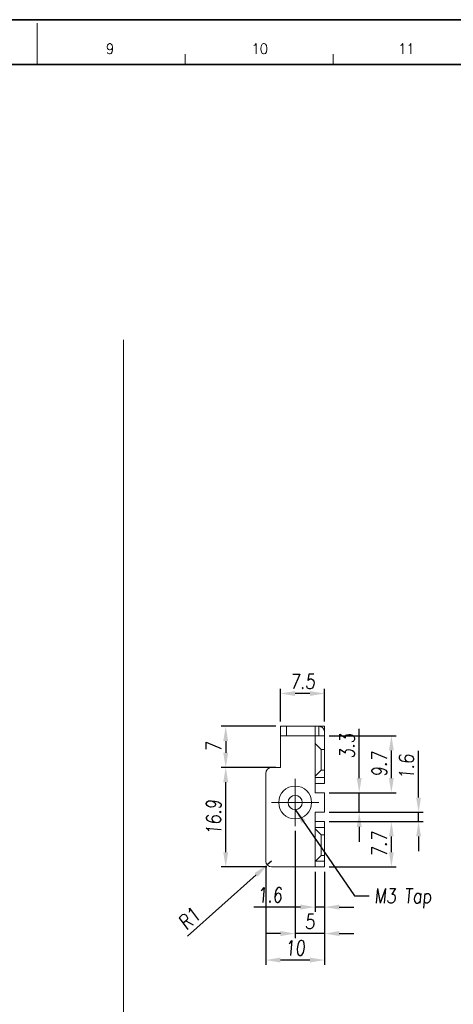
# Model space of a CAD drawing. Header units: millimetres. Extents: x 4497 to 11741, y 5958 to 12619.
# Tile 62 of 256: x 4728 to 4801, y 7084 to 7251. Entities that reach past the tile are written whole.
import ezdxf
from ezdxf.enums import TextEntityAlignment as Align

# ---------------------------------------------------------------- set-up
doc = ezdxf.new("R2010")
doc.units = ezdxf.units.MM
doc.header["$LTSCALE"] = 0.8
doc.header["$PDMODE"] = 3
doc.header["$PDSIZE"] = 0.3125
doc.linetypes.add('CENTER', pattern=[50.8, 31.75, -6.35, 6.35, -6.35])
doc.linetypes.add('HIDDEN', pattern=[9.525, 6.35, -3.175])
doc.layers.get('0').update_dxf_attribs({"linetype": 'CONTINUOUS', "lineweight": 0})
doc.layers.get('Defpoints').update_dxf_attribs({"linetype": 'CONTINUOUS', "lineweight": 0})
for name, color, linetype, lineweight in [('1', 2, 'CENTER', 0), ('2', 3, 'CONTINUOUS', 0), ('3', 5, 'HIDDEN', 0)]:
    doc.layers.add(name, color=color, linetype=linetype, lineweight=lineweight)
doc.styles.get("Standard").update_dxf_attribs({"font": 'romans.shx', "width": 0.8, "oblique": 5, "bigfont": 'whgtxt.shx'})
doc.dimstyles.get("Standard").update_dxf_attribs({"dimtxt": 2.5, "dimasz": 2.5, "dimexe": 0.8, "dimexo": 0.8, "dimgap": 0.8, "dimtad": 1, "dimdsep": 46, "dimtxsty": 'Standard', "dimcen": 0, "dimclrd": 3, "dimclre": 3, "dimclrt": 3, "dimazin": 0, "dimtp": 0.001, "dimtm": 0.001, "dimtfac": 1, "dimtmove": 0, "dimatfit": 3, "dimfxl": 0, "dimtolj": 1, "dimarcsym": 0})

# ---------------------------------------------------------------- blocks, each defined once
blk = doc.blocks.new('X')
at = {"layer": '1'}
for p, q in [((5251.84, 13719.59), (5251.84, 13727.59)), ((5247.84, 13723.59), (5255.84, 13723.59))]:
    blk.add_line(p, q, dxfattribs=at)
blk = doc.blocks.new('*D324')
at = {"layer": '2', "color": 3, "lineweight": -2}
for p, q in [((4770.43, 7108.07), (4769.69, 7107.41)), ((4756.12, 7095.29), (4767.82, 7105.74))]:
    blk.add_line(p, q, dxfattribs=at)
at = {"layer": '2', "color": 3}
blk.add_solid([(4767.55, 7106.05), (4768.1, 7105.43), (4769.69, 7107.41)], dxfattribs=at)
at = {"layer": 'Defpoints', "color": 0}
for p in [(4769.69, 7107.41), (4770.43, 7108.07)]:
    blk.add_point(p, dxfattribs=at)
at = {"layer": '2', "color": 3, "insert": (4756.43, 7098.32), "char_height": 2.5, "attachment_point": 5, "rotation": 41.7583}
blk.add_mtext('\\A1;R1', dxfattribs=at)
blk = doc.blocks.new('*D325')
at = {"layer": '2', "color": 3, "lineweight": -2}
for p, q in [((4777.83, 7106.27), (4777.83, 7099.46)), ((4779.43, 7106.27), (4779.43, 7099.46)), ((4775.33, 7100.26), (4767.41, 7100.26)), ((4779.43, 7100.26), (4777.83, 7100.26)), ((4781.93, 7100.26), (4784.43, 7100.26))]:
    blk.add_line(p, q, dxfattribs=at)
at = {"layer": '2', "color": 3}
for points in [[(4775.33, 7100.68), (4775.33, 7099.84), (4777.83, 7100.26)], [(4781.93, 7100.68), (4781.93, 7099.84), (4779.43, 7100.26)]]:
    blk.add_solid(points, dxfattribs=at)
at = {"layer": 'Defpoints', "color": 0}
for p in [(4777.83, 7107.07), (4779.43, 7107.07), (4777.83, 7100.26)]:
    blk.add_point(p, dxfattribs=at)
at = {"layer": '2', "color": 3, "insert": (4770.12, 7102.31), "char_height": 2.5, "attachment_point": 5}
blk.add_mtext('\\A1;1.6', dxfattribs=at)
blk = doc.blocks.new('*D326')
at = {"layer": '2', "color": 3, "lineweight": -2}
for p, q in [((4774.43, 7113.22), (4774.43, 7094.96)), ((4779.43, 7106.27), (4779.43, 7094.96)), ((4771.93, 7095.76), (4769.43, 7095.76)), ((4779.43, 7095.76), (4774.43, 7095.76)), ((4781.93, 7095.76), (4784.43, 7095.76))]:
    blk.add_line(p, q, dxfattribs=at)
at = {"layer": '2', "color": 3}
for points in [[(4771.93, 7096.18), (4771.93, 7095.34), (4774.43, 7095.76)], [(4781.93, 7096.18), (4781.93, 7095.34), (4779.43, 7095.76)]]:
    blk.add_solid(points, dxfattribs=at)
at = {"layer": 'Defpoints', "color": 0}
for p in [(4774.43, 7114.02), (4779.43, 7107.07), (4774.43, 7095.76)]:
    blk.add_point(p, dxfattribs=at)
at = {"layer": '2', "color": 3, "insert": (4776.93, 7097.81), "char_height": 2.5, "attachment_point": 5}
blk.add_mtext('\\A1;5', dxfattribs=at)
blk = doc.blocks.new('*D327')
at = {"layer": '2', "color": 3, "lineweight": -2}
for p, q in [((4769.43, 7107.27), (4769.43, 7090.46)), ((4779.43, 7106.27), (4779.43, 7090.46)), ((4776.93, 7091.26), (4771.93, 7091.26))]:
    blk.add_line(p, q, dxfattribs=at)
at = {"layer": '2', "color": 3}
for points in [[(4771.93, 7091.68), (4771.93, 7090.84), (4769.43, 7091.26)], [(4776.93, 7091.68), (4776.93, 7090.84), (4779.43, 7091.26)]]:
    blk.add_solid(points, dxfattribs=at)
at = {"layer": 'Defpoints', "color": 0}
for p in [(4769.43, 7108.07), (4779.43, 7107.07), (4769.43, 7091.26)]:
    blk.add_point(p, dxfattribs=at)
at = {"layer": '2', "color": 3, "insert": (4774.43, 7093.31), "char_height": 2.5, "attachment_point": 5}
blk.add_mtext('\\A1;10', dxfattribs=at)
blk = doc.blocks.new('*D328')
at = {"layer": '2', "color": 3, "lineweight": -2}
for p, q in [((4771.13, 7130.97), (4761.83, 7130.97)), ((4762.63, 7128.47), (4762.63, 7126.47)), ((4771.13, 7123.97), (4761.83, 7123.97))]:
    blk.add_line(p, q, dxfattribs=at)
at = {"layer": '2', "color": 3}
for points in [[(4762.21, 7128.47), (4763.05, 7128.47), (4762.63, 7130.97)], [(4762.21, 7126.47), (4763.05, 7126.47), (4762.63, 7123.97)]]:
    blk.add_solid(points, dxfattribs=at)
at = {"layer": 'Defpoints', "color": 0}
for p in [(4771.93, 7130.97), (4762.63, 7123.97), (4771.93, 7123.97)]:
    blk.add_point(p, dxfattribs=at)
at = {"layer": '2', "color": 3, "insert": (4760.58, 7127.47), "char_height": 2.5, "attachment_point": 5, "rotation": 90}
blk.add_mtext('\\A1;7', dxfattribs=at)
blk = doc.blocks.new('*D329')
at = {"layer": '2', "color": 3, "lineweight": -2}
for p, q in [((4771.93, 7131.77), (4771.93, 7137.34)), ((4779.43, 7131.77), (4779.43, 7137.34)), ((4776.93, 7136.54), (4774.43, 7136.54))]:
    blk.add_line(p, q, dxfattribs=at)
at = {"layer": '2', "color": 3}
for points in [[(4774.43, 7136.95), (4774.43, 7136.12), (4771.93, 7136.54)], [(4776.93, 7136.95), (4776.93, 7136.12), (4779.43, 7136.54)]]:
    blk.add_solid(points, dxfattribs=at)
at = {"layer": 'Defpoints', "color": 0}
for p in [(4771.93, 7136.54), (4771.93, 7130.97), (4779.43, 7130.97)]:
    blk.add_point(p, dxfattribs=at)
at = {"layer": '2', "color": 3, "insert": (4775.68, 7138.59), "char_height": 2.5, "attachment_point": 5}
blk.add_mtext('\\A1;7.5', dxfattribs=at)
blk = doc.blocks.new('*D330')
at = {"layer": '2', "color": 3, "lineweight": -2}
for p, q in [((4780.23, 7114.77), (4791.59, 7114.77)), ((4790.79, 7109.57), (4790.79, 7112.27)), ((4780.23, 7107.07), (4791.59, 7107.07))]:
    blk.add_line(p, q, dxfattribs=at)
at = {"layer": '2', "color": 3}
for points in [[(4790.37, 7112.27), (4791.2, 7112.27), (4790.79, 7114.77)], [(4790.37, 7109.57), (4791.2, 7109.57), (4790.79, 7107.07)]]:
    blk.add_solid(points, dxfattribs=at)
at = {"layer": 'Defpoints', "color": 0}
for p in [(4779.43, 7114.77), (4790.79, 7114.77), (4779.43, 7107.07)]:
    blk.add_point(p, dxfattribs=at)
at = {"layer": '2', "color": 3, "insert": (4788.74, 7110.92), "char_height": 2.5, "attachment_point": 5, "rotation": 90}
blk.add_mtext('\\A1;7.7', dxfattribs=at)
blk = doc.blocks.new('*D331')
at = {"layer": '2', "color": 3, "lineweight": -2}
for p, q in [((4795.41, 7118.87), (4795.41, 7126.79)), ((4780.23, 7116.37), (4796.21, 7116.37)), ((4795.41, 7114.77), (4795.41, 7116.37)), ((4780.23, 7114.77), (4796.21, 7114.77)), ((4795.41, 7112.27), (4795.41, 7109.77))]:
    blk.add_line(p, q, dxfattribs=at)
at = {"layer": '2', "color": 3}
for points in [[(4795, 7118.87), (4795.83, 7118.87), (4795.41, 7116.37)], [(4795, 7112.27), (4795.83, 7112.27), (4795.41, 7114.77)]]:
    blk.add_solid(points, dxfattribs=at)
at = {"layer": 'Defpoints', "color": 0}
for p in [(4779.43, 7116.37), (4795.41, 7116.37), (4779.43, 7114.77)]:
    blk.add_point(p, dxfattribs=at)
at = {"layer": '2', "color": 3, "insert": (4793.36, 7124.08), "char_height": 2.5, "attachment_point": 5, "rotation": 90}
blk.add_mtext('\\A1;1.6', dxfattribs=at)
blk = doc.blocks.new('*D332')
at = {"layer": '2', "color": 3, "lineweight": -2}
for p, q in [((4785.32, 7122.17), (4785.32, 7130.55)), ((4780.23, 7119.67), (4786.12, 7119.67)), ((4785.32, 7116.37), (4785.32, 7119.67)), ((4780.23, 7116.37), (4786.12, 7116.37)), ((4785.32, 7113.87), (4785.32, 7111.37))]:
    blk.add_line(p, q, dxfattribs=at)
at = {"layer": '2', "color": 3}
for points in [[(4784.91, 7122.17), (4785.74, 7122.17), (4785.32, 7119.67)], [(4784.91, 7113.87), (4785.74, 7113.87), (4785.32, 7116.37)]]:
    blk.add_solid(points, dxfattribs=at)
at = {"layer": 'Defpoints', "color": 0}
for p in [(4779.43, 7119.67), (4785.32, 7119.67), (4779.43, 7116.37)]:
    blk.add_point(p, dxfattribs=at)
at = {"layer": '2', "color": 3, "insert": (4783.27, 7127.61), "char_height": 2.5, "attachment_point": 5, "rotation": 90}
blk.add_mtext('\\A1;3.3', dxfattribs=at)
blk = doc.blocks.new('*D333')
at = {"layer": '2', "color": 3, "lineweight": -2}
for p, q in [((4769.63, 7123.97), (4761.83, 7123.97)), ((4762.63, 7109.57), (4762.63, 7121.47)), ((4769.63, 7107.07), (4761.83, 7107.07))]:
    blk.add_line(p, q, dxfattribs=at)
at = {"layer": '2', "color": 3}
for points in [[(4762.21, 7121.47), (4763.05, 7121.47), (4762.63, 7123.97)], [(4762.21, 7109.57), (4763.05, 7109.57), (4762.63, 7107.07)]]:
    blk.add_solid(points, dxfattribs=at)
at = {"layer": 'Defpoints', "color": 0}
for p in [(4762.63, 7123.97), (4770.43, 7123.97), (4770.43, 7107.07)]:
    blk.add_point(p, dxfattribs=at)
at = {"layer": '2', "color": 3, "insert": (4760.58, 7115.52), "char_height": 2.5, "attachment_point": 5, "rotation": 90}
blk.add_mtext('\\A1;16.9', dxfattribs=at)
blk = doc.blocks.new('*D334')
at = {"layer": '2', "color": 3, "lineweight": -2}
for p, q in [((4780.23, 7129.37), (4791.59, 7129.37)), ((4790.79, 7122.17), (4790.79, 7126.87)), ((4780.23, 7119.67), (4791.59, 7119.67))]:
    blk.add_line(p, q, dxfattribs=at)
at = {"layer": '2', "color": 3}
for points in [[(4790.37, 7126.87), (4791.2, 7126.87), (4790.79, 7129.37)], [(4790.37, 7122.17), (4791.2, 7122.17), (4790.79, 7119.67)]]:
    blk.add_solid(points, dxfattribs=at)
at = {"layer": 'Defpoints', "color": 0}
for p in [(4779.43, 7129.37), (4790.79, 7129.37), (4779.43, 7119.67)]:
    blk.add_point(p, dxfattribs=at)
at = {"layer": '2', "color": 3, "insert": (4788.74, 7124.52), "char_height": 2.5, "attachment_point": 5, "rotation": 90}
blk.add_mtext('\\A1;9.7', dxfattribs=at)

msp = doc.modelspace()

# ---------------------------------------------------------------- linework, layer by layer
at = {"color": 7, "linetype": 'Continuous'}
for p, q in [((4730.602, 7243.394), (4730.602, 7250.43)), ((4755.755, 7243.394), (4755.755, 7245.153)), ((4780.909, 7243.394), (4780.909, 7245.153))]:
    msp.add_line(p, q, dxfattribs=at)
at = {"color": 7, "linetype": 'Continuous', "lineweight": 35}
msp.add_line((4529.378, 7243.394), (4931.827, 7243.394), dxfattribs=at)
at = {"linetype": 'Continuous'}
for p, q in [((4771.935, 7123.974), (4771.935, 7130.974)), ((4771.935, 7130.974), (4779.435, 7130.974)), ((4772.935, 7130.974), (4772.935, 7129.374)), ((4778.435, 7130.974), (4778.435, 7129.374)), ((4779.435, 7130.974), (4779.435, 7121.274)), ((4771.935, 7129.374), (4779.435, 7129.374)), ((4777.835, 7119.674), (4777.835, 7129.374)), ((4770.435, 7123.974), (4771.935, 7123.974)), ((4769.435, 7122.974), (4769.435, 7108.074)), ((4777.835, 7122.274), (4779.435, 7122.274)), ((4777.835, 7121.274), (4779.435, 7121.274)), ((4779.435, 7119.674), (4777.835, 7119.674)), ((4779.435, 7116.374), (4779.435, 7119.674)), ((4779.435, 7116.374), (4777.835, 7116.374)), ((4777.835, 7107.074), (4777.835, 7116.374)), ((4779.435, 7114.774), (4777.835, 7114.774)), ((4779.435, 7113.774), (4777.835, 7113.774)), ((4779.435, 7107.074), (4779.435, 7114.774)), ((4770.435, 7107.074), (4779.435, 7107.074)), ((4777.835, 7108.074), (4779.435, 7108.074))]:
    msp.add_line(p, q, dxfattribs=at)
at = {"color": 7, "linetype": 'Continuous', "lineweight": 35}
msp.add_lwpolyline([(4519.723, 7251.002), (4519.723, 6954.002), (4939.723, 6954.002), (4939.723, 7251.002)], close=True, dxfattribs=at)
at = {"linetype": 'Continuous'}
for radius in [2.8, 1.2]:
    msp.add_circle((4774.435, 7118.024), radius, dxfattribs=at)
for centre, start, end in [((4770.435, 7122.974), 90, 180), ((4770.435, 7108.074), 180, 270)]:
    msp.add_arc(centre, 1, start, end, dxfattribs=at)
at = {"layer": '2'}
msp.add_line((4745.226, 7196.613), (4745.226, 7046.491), dxfattribs=at)
at = {"layer": '3'}
for p, q in [((4777.835, 7129.374), (4777.835, 7130.974)), ((4778.835, 7127.024), (4777.835, 7128.024)), ((4778.835, 7127.024), (4778.835, 7123.524)), ((4778.835, 7127.024), (4779.435, 7127.024)), ((4779.435, 7123.524), (4779.435, 7127.024)), ((4778.835, 7123.524), (4777.835, 7122.524)), ((4778.835, 7123.524), (4779.435, 7123.524)), ((4778.835, 7112.524), (4777.835, 7113.524)), ((4779.435, 7112.524), (4778.835, 7112.524)), ((4778.835, 7112.524), (4778.835, 7109.024)), ((4779.435, 7112.524), (4779.435, 7109.024)), ((4778.835, 7109.024), (4777.835, 7108.024)), ((4779.435, 7109.024), (4778.835, 7109.024))]:
    msp.add_line(p, q, dxfattribs=at)
msp.add_arc((4778.435, 7129.974), 1, 0, 90, dxfattribs=at)

# ---------------------------------------------------------------- block references
msp.add_blockref('X', (-477.404, -6605.568))

# ---------------------------------------------------------------- texts
at = {"color": 7, "linetype": 'Continuous', "width": 0.933333}
for s, p in [('9', (4742.961, 7246.067)), ('10', (4768.41, 7246.067)), ('11', (4793.344, 7246.067))]:
    msp.add_text(s, height=1.759, dxfattribs=at).set_placement(p, align=Align.MIDDLE_CENTER)
at = {"layer": '2', "color": 3, "insert": (4787.841, 7103.418), "char_height": 2.5, "attachment_point": 1}
msp.add_mtext('M3 Tap', dxfattribs=at)

# ---------------------------------------------------------------- dimensions: what is measured, and where the dimension line sits
at = {"layer": '2'}
for base, p1, p2, picture, middle in [((4771.935, 7136.535), (4779.435, 7130.974), (4771.935, 7130.974), '*D329', (4775.685, 7138.585)), ((4774.435, 7095.76), (4779.435, 7107.074), (4774.435, 7114.024), '*D326', (4776.935, 7097.81)), ((4777.835, 7100.26), (4779.435, 7107.074), (4777.835, 7107.074), '*D325', (4770.125, 7102.31)), ((4769.435, 7091.26), (4779.435, 7107.074), (4769.435, 7108.074), '*D327', (4774.435, 7093.31))]:
    dim = msp.add_linear_dim(base=base, p1=p1, p2=p2, dimstyle='Standard', override={"dimazin": 2}, dxfattribs=at)
    dim.commit()
    dim.dimension.update_dxf_attribs({"geometry": picture, "text_midpoint": middle})
for base, p1, p2, picture, middle in [((4762.631, 7123.974), (4771.935, 7130.974), (4771.935, 7123.974), '*D328', (4760.581, 7127.474)), ((4762.631, 7123.974), (4770.435, 7107.074), (4770.435, 7123.974), '*D333', (4760.581, 7115.524)), ((4790.787, 7114.774), (4779.435, 7107.074), (4779.435, 7114.774), '*D330', (4788.737, 7110.924))]:
    dim = msp.add_linear_dim(base=base, p1=p1, p2=p2, angle=90, dimstyle='Standard', override={"dimazin": 2}, dxfattribs=at)
    dim.commit()
    dim.dimension.update_dxf_attribs({"geometry": picture, "text_midpoint": middle})
for base, p1, p2, picture, middle in [((4785.324, 7119.674), (4779.435, 7116.374), (4779.435, 7119.674), '*D332', (4785.324, 7127.61)), ((4790.787, 7129.374), (4779.435, 7119.674), (4779.435, 7129.374), '*D334', (4790.787, 7124.524)), ((4795.413, 7116.374), (4779.435, 7114.774), (4779.435, 7116.374), '*D331', (4795.413, 7124.084))]:
    dim = msp.add_linear_dim(base=base, p1=p1, p2=p2, angle=90, dimstyle='Standard', override={"dimazin": 2}, dxfattribs=at)
    dim.commit()
    dim.dimension.update_dxf_attribs({"geometry": picture, "text_midpoint": middle, "dimtype": 160})
dim = msp.add_radius_dim(center=(4770.435, 7108.074), mpoint=(4769.689, 7107.408), dimstyle='Standard', override={"dimazin": 2}, dxfattribs=at)
dim.commit()
dim.dimension.update_dxf_attribs({"geometry": '*D324', "text_midpoint": (4757.793, 7096.787), "dimtype": 164})

# ---------------------------------------------------------------- leaders
at = {"layer": '2', "annotation_type": 0, "has_hookline": 1, "hookline_direction": 0, "text_width": 10.042}
msp.add_leader([(4774.435, 7116.824), (4784.541, 7102.168), (4787.041, 7102.168)], dimstyle='Standard', override={"dimgap": 0.8, "dimtad": 0, "dimazin": 2}, dxfattribs=at)

doc.saveas('drawing.dxf')
